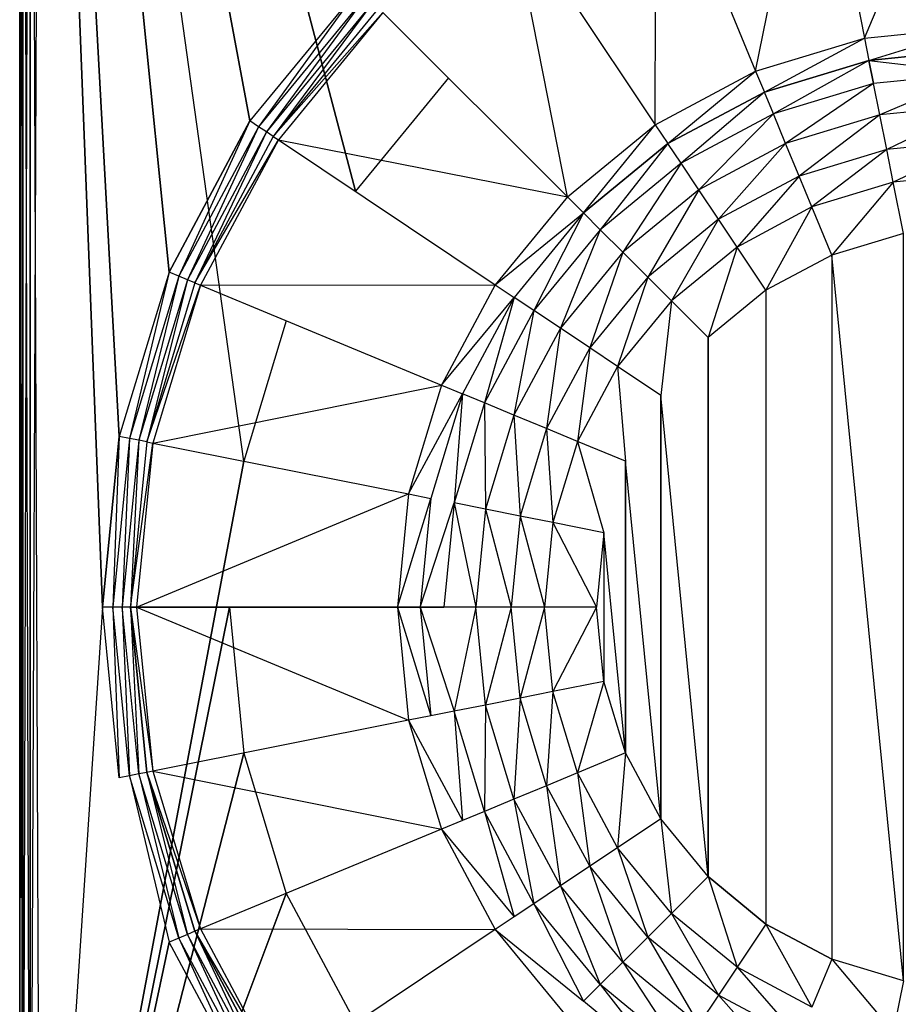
# Model space of a CAD drawing. Extents: x 0 to 0.6, y -0.5 to 0.
# Tile 2 of 7: x 0 to 0.17, y -0.392 to -0.202. Entities that reach past the tile are written whole.
import ezdxf

# ---------------------------------------------------------------- set-up
doc = ezdxf.new("R2010")
doc.units = 0
doc.layers.add('L0_WASHBASIN_N_3055_', color=7, linetype='CONTINUOUS')

msp = doc.modelspace()

# ---------------------------------------------------------------- linework, layer by layer
at = {"layer": 'L0_WASHBASIN_N_3055_', "color": 8}
for points, invisible_edges in [([(0, -0.004, 0.086977), (0, -0.496, 0.084977), (0, -0.496, 0.086977), (0, -0.004, 0.086977)], 13), ([(0, -0.496, 0.084977), (0, -0.004, 0.086977), (0, -0.004, 0.084977), (0, -0.496, 0.084977)], 10), ([(0, -0.004, 0.050977), (0.000586, -0.496, 0.049563), (0, -0.496, 0.050977), (0, -0.004, 0.050977)], 13), ([(0.000586, -0.496, 0.049563), (0, -0.004, 0.050977), (0.000586, -0.004, 0.049563), (0.000586, -0.496, 0.049563)], 10), ([(0, -0.004, 0.052977), (0, -0.496, 0.050977), (0, -0.496, 0.052977), (0, -0.004, 0.052977)], 13), ([(0, -0.496, 0.050977), (0, -0.004, 0.052977), (0, -0.004, 0.050977), (0, -0.496, 0.050977)], 10), ([(0.000586, -0.004, 0.088391), (0, -0.496, 0.086977), (0.000586, -0.496, 0.088391), (0.000586, -0.004, 0.088391)], 13), ([(0, -0.496, 0.086977), (0.000586, -0.004, 0.088391), (0, -0.004, 0.086977), (0, -0.496, 0.086977)], 10), ([(0, -0.004, 0.084977), (0, -0.496, 0.052977), (0, -0.496, 0.084977), (0, -0.004, 0.084977)], 13), ([(0, -0.496, 0.052977), (0, -0.004, 0.084977), (0, -0.004, 0.052977), (0, -0.496, 0.052977)], 10), ([(0.002, -0.004, 0.048977), (0.000586, -0.496, 0.049563), (0.000586, -0.004, 0.049563), (0.002, -0.004, 0.048977)], 13), ([(0.000586, -0.496, 0.049563), (0.002, -0.004, 0.048977), (0.002, -0.496, 0.048977), (0.000586, -0.496, 0.049563)], 10), ([(0.002, -0.496, 0.088977), (0.000586, -0.004, 0.088391), (0.000586, -0.496, 0.088391), (0.002, -0.496, 0.088977)], 13), ([(0.000586, -0.004, 0.088391), (0.002, -0.496, 0.088977), (0.002, -0.004, 0.088977), (0.000586, -0.004, 0.088391)], 10), ([(0.004, -0.004, 0.048977), (0.002, -0.496, 0.048977), (0.002, -0.004, 0.048977), (0.004, -0.004, 0.048977)], 13), ([(0.002, -0.496, 0.048977), (0.004, -0.004, 0.048977), (0.004, -0.496, 0.048977), (0.002, -0.496, 0.048977)], 10), ([(0.004, -0.496, 0.088977), (0.002, -0.004, 0.088977), (0.002, -0.496, 0.088977), (0.004, -0.496, 0.088977)], 13), ([(0.002, -0.004, 0.088977), (0.004, -0.496, 0.088977), (0.004, -0.004, 0.088977), (0.002, -0.004, 0.088977)], 10), ([(0.004, -0.004, 0.048977), (0.043258, -0.286796, 0.048978), (0.004, -0.496, 0.048977), (0.004, -0.004, 0.048977)], 13), ([(0.043258, -0.286796, 0.048978), (0.004, -0.004, 0.048977), (0.051485, -0.259676, 0.048978), (0.043258, -0.286796, 0.048978)], 10), ([(0.051485, -0.259676, 0.048978), (0.004, -0.004, 0.048977), (0.064845, -0.234682, 0.048978), (0.051485, -0.259676, 0.048978)], 13), ([(0.064845, -0.234682, 0.048978), (0.004, -0.004, 0.048977), (0.082824, -0.212774, 0.048978), (0.064845, -0.234682, 0.048978)], 10), ([(0.082824, -0.212774, 0.048978), (0.004, -0.004, 0.048977), (0.3, -0.004, 0.048977), (0.082824, -0.212774, 0.048978)], 13), ([(0.004, -0.496, 0.088977), (0.015981, -0.315, 0.088977), (0.004, -0.004, 0.088977), (0.004, -0.496, 0.088977)], 13), ([(0.065485, -0.195485, 0.088977), (0.004, -0.004, 0.088977), (0.044466, -0.221098, 0.088977), (0.065485, -0.195485, 0.088977)], 13), ([(0.044466, -0.221098, 0.088977), (0.004, -0.004, 0.088977), (0.028846, -0.250319, 0.088977), (0.044466, -0.221098, 0.088977)], 8), ([(0.028846, -0.250319, 0.088977), (0.004, -0.004, 0.088977), (0.019228, -0.282026, 0.088977), (0.028846, -0.250319, 0.088977)], 12), ([(0.019228, -0.282026, 0.088977), (0.004, -0.004, 0.088977), (0.015981, -0.315, 0.088977), (0.019228, -0.282026, 0.088977)], 8), ([(0.082824, -0.212774, 0.048978), (0.3, -0.004, 0.048977), (0.104731, -0.194795, 0.048978), (0.082824, -0.212774, 0.048978)], 13), ([(0.163131, -0.205085, 0.018011), (0.185052, -0.152579, 0.085928), (0.153307, -0.155698, 0.085922), (0.163131, -0.205085, 0.018011)], 10), ([(0.185052, -0.152579, 0.085928), (0.163131, -0.205085, 0.018011), (0.184943, -0.20293, 0.018006), (0.185052, -0.152579, 0.085928)], 13), ([(0.142107, -0.211462, 0.018011), (0.153307, -0.155698, 0.085922), (0.122838, -0.164941, 0.085922), (0.142107, -0.211462, 0.018011)], 10), ([(0.153307, -0.155698, 0.085922), (0.142107, -0.211462, 0.018011), (0.163131, -0.205085, 0.018011), (0.153307, -0.155698, 0.085922)], 13), ([(0.122732, -0.221818, 0.018011), (0.122838, -0.164941, 0.085922), (0.094757, -0.17995, 0.085922), (0.122732, -0.221818, 0.018011)], 10), ([(0.122838, -0.164941, 0.085922), (0.122732, -0.221818, 0.018011), (0.142107, -0.211462, 0.018011), (0.122838, -0.164941, 0.085922)], 13), ([(0.10575, -0.235756, 0.018011), (0.094757, -0.17995, 0.085922), (0.070144, -0.20015, 0.085922), (0.10575, -0.235756, 0.018011)], 10), ([(0.094757, -0.17995, 0.085922), (0.10575, -0.235756, 0.018011), (0.122732, -0.221818, 0.018011), (0.094757, -0.17995, 0.085922)], 13), ([(0.046137, -0.222214, 0.088977), (0.065485, -0.195485, 0.088977), (0.044466, -0.221098, 0.088977), (0.046137, -0.222214, 0.088977)], 13), ([(0.065485, -0.195485, 0.088977), (0.046137, -0.222214, 0.088977), (0.066906, -0.196906, 0.088977), (0.065485, -0.195485, 0.088977)], 10), ([(0.047655, -0.22323, 0.088555), (0.066906, -0.196906, 0.088977), (0.046137, -0.222214, 0.088977), (0.047655, -0.22323, 0.088555)], 13), ([(0.066906, -0.196906, 0.088977), (0.047655, -0.22323, 0.088555), (0.068198, -0.198199, 0.088555), (0.066906, -0.196906, 0.088977)], 10), ([(0.048959, -0.224104, 0.087537), (0.068198, -0.198199, 0.088555), (0.047655, -0.22323, 0.088555), (0.048959, -0.224104, 0.087537)], 13), ([(0.068198, -0.198199, 0.088555), (0.048959, -0.224104, 0.087537), (0.069306, -0.199312, 0.087537), (0.068198, -0.198199, 0.088555)], 10), ([(0.048959, -0.224104, 0.087537), (0.070144, -0.20015, 0.085922), (0.069306, -0.199312, 0.087537), (0.048959, -0.224104, 0.087537)], 10), ([(0.070144, -0.20015, 0.085922), (0.048959, -0.224104, 0.087537), (0.049944, -0.224763, 0.085922), (0.070144, -0.20015, 0.085922)], 13), ([(0.049944, -0.224763, 0.085922), (0.10575, -0.235756, 0.018011), (0.070144, -0.20015, 0.085922), (0.049944, -0.224763, 0.085922)], 10), ([(0.163989, -0.2094, 0.012061), (0.184943, -0.20293, 0.018006), (0.163131, -0.205085, 0.018011), (0.163989, -0.2094, 0.012061)], 10), ([(0.184943, -0.20293, 0.018006), (0.163989, -0.2094, 0.012061), (0.184994, -0.207331, 0.012061), (0.184943, -0.20293, 0.018006)], 13), ([(0.143791, -0.215527, 0.012061), (0.163131, -0.205085, 0.018011), (0.142107, -0.211462, 0.018011), (0.143791, -0.215527, 0.012061)], 10), ([(0.163131, -0.205085, 0.018011), (0.143791, -0.215527, 0.012061), (0.163989, -0.2094, 0.012061), (0.163131, -0.205085, 0.018011)], 13), ([(0.163989, -0.2094, 0.012061), (0.18505, -0.211894, 0.007446), (0.184994, -0.207331, 0.012061), (0.163989, -0.2094, 0.012061)], 10), ([(0.145539, -0.219747, 0.007446), (0.163989, -0.2094, 0.012061), (0.143791, -0.215527, 0.012061), (0.145539, -0.219747, 0.007446)], 13), ([(0.163989, -0.2094, 0.012061), (0.145539, -0.219747, 0.007446), (0.16488, -0.21388, 0.007446), (0.163989, -0.2094, 0.012061)], 10), ([(0.18505, -0.211894, 0.007446), (0.163989, -0.2094, 0.012061), (0.16488, -0.21388, 0.007446), (0.18505, -0.211894, 0.007446)], 13), ([(0.125176, -0.225477, 0.012061), (0.142107, -0.211462, 0.018011), (0.122732, -0.221818, 0.018011), (0.125176, -0.225477, 0.012061)], 10), ([(0.142107, -0.211462, 0.018011), (0.125176, -0.225477, 0.012061), (0.143791, -0.215527, 0.012061), (0.142107, -0.211462, 0.018011)], 13), ([(0.166083, -0.219929, 0.003533), (0.18505, -0.211894, 0.007446), (0.16488, -0.21388, 0.007446), (0.166083, -0.219929, 0.003533)], 13), ([(0.18505, -0.211894, 0.007446), (0.166083, -0.219929, 0.003533), (0.18521, -0.218045, 0.003533), (0.18505, -0.211894, 0.007446)], 10), ([(0.147899, -0.225445, 0.003533), (0.16488, -0.21388, 0.007446), (0.145539, -0.219747, 0.007446), (0.147899, -0.225445, 0.003533)], 13), ([(0.16488, -0.21388, 0.007446), (0.147899, -0.225445, 0.003533), (0.166083, -0.219929, 0.003533), (0.16488, -0.21388, 0.007446)], 10), ([(0.127714, -0.229275, 0.007446), (0.143791, -0.215527, 0.012061), (0.125176, -0.225477, 0.012061), (0.127714, -0.229275, 0.007446)], 13), ([(0.143791, -0.215527, 0.012061), (0.127714, -0.229275, 0.007446), (0.145539, -0.219747, 0.007446), (0.143791, -0.215527, 0.012061)], 10), ([(0.167415, -0.226626, 0.000918), (0.18521, -0.218045, 0.003533), (0.166083, -0.219929, 0.003533), (0.167415, -0.226626, 0.000918)], 13), ([(0.18521, -0.218045, 0.003533), (0.167415, -0.226626, 0.000918), (0.185449, -0.22485, 0.000918), (0.18521, -0.218045, 0.003533)], 10), ([(0.131141, -0.234403, 0.003533), (0.145539, -0.219747, 0.007446), (0.127714, -0.229275, 0.007446), (0.131141, -0.234403, 0.003533)], 13), ([(0.145539, -0.219747, 0.007446), (0.131141, -0.234403, 0.003533), (0.147899, -0.225445, 0.003533), (0.145539, -0.219747, 0.007446)], 10), ([(0.150512, -0.231753, 0.000918), (0.166083, -0.219929, 0.003533), (0.147899, -0.225445, 0.003533), (0.150512, -0.231753, 0.000918)], 13), ([(0.166083, -0.219929, 0.003533), (0.150512, -0.231753, 0.000918), (0.167415, -0.226626, 0.000918), (0.166083, -0.219929, 0.003533)], 10), ([(0.030703, -0.251088, 0.088977), (0.044466, -0.221098, 0.088977), (0.028846, -0.250319, 0.088977), (0.030703, -0.251088, 0.088977)], 13), ([(0.044466, -0.221098, 0.088977), (0.030703, -0.251088, 0.088977), (0.046137, -0.222214, 0.088977), (0.044466, -0.221098, 0.088977)], 10), ([(0.032391, -0.251788, 0.088555), (0.046137, -0.222214, 0.088977), (0.030703, -0.251088, 0.088977), (0.032391, -0.251788, 0.088555)], 13), ([(0.046137, -0.222214, 0.088977), (0.032391, -0.251788, 0.088555), (0.047655, -0.22323, 0.088555), (0.046137, -0.222214, 0.088977)], 10), ([(0.108861, -0.238867, 0.012061), (0.122732, -0.221818, 0.018011), (0.10575, -0.235756, 0.018011), (0.108861, -0.238867, 0.012061)], 10), ([(0.122732, -0.221818, 0.018011), (0.108861, -0.238867, 0.012061), (0.125176, -0.225477, 0.012061), (0.122732, -0.221818, 0.018011)], 13), ([(0.03384, -0.25239, 0.087537), (0.047655, -0.22323, 0.088555), (0.032391, -0.251788, 0.088555), (0.03384, -0.25239, 0.087537)], 13), ([(0.047655, -0.22323, 0.088555), (0.03384, -0.25239, 0.087537), (0.048959, -0.224104, 0.087537), (0.047655, -0.22323, 0.088555)], 10), ([(0.03384, -0.25239, 0.087537), (0.049944, -0.224763, 0.085922), (0.048959, -0.224104, 0.087537), (0.03384, -0.25239, 0.087537)], 10), ([(0.049944, -0.224763, 0.085922), (0.03384, -0.25239, 0.087537), (0.034935, -0.252844, 0.085922), (0.049944, -0.224763, 0.085922)], 13), ([(0.034935, -0.252844, 0.085922), (0.091812, -0.252738, 0.018011), (0.049944, -0.224763, 0.085922), (0.034935, -0.252844, 0.085922)], 10), ([(0.10575, -0.235756, 0.018011), (0.049944, -0.224763, 0.085922), (0.091812, -0.252738, 0.018011), (0.10575, -0.235756, 0.018011)], 13), ([(0.112091, -0.242097, 0.007446), (0.125176, -0.225477, 0.012061), (0.108861, -0.238867, 0.012061), (0.112091, -0.242097, 0.007446)], 13), ([(0.125176, -0.225477, 0.012061), (0.112091, -0.242097, 0.007446), (0.127714, -0.229275, 0.007446), (0.125176, -0.225477, 0.012061)], 10), ([(0.134934, -0.24008, 0.000918), (0.147899, -0.225445, 0.003533), (0.131141, -0.234403, 0.003533), (0.134934, -0.24008, 0.000918)], 13), ([(0.147899, -0.225445, 0.003533), (0.134934, -0.24008, 0.000918), (0.150512, -0.231753, 0.000918), (0.147899, -0.225445, 0.003533)], 10), ([(0.168673, -0.23295), (0.185449, -0.22485, 0.000918), (0.167415, -0.226626, 0.000918), (0.168673, -0.23295)], 13), ([(0.185449, -0.22485, 0.000918), (0.168673, -0.23295), (0.185731, -0.23127), (0.185449, -0.22485, 0.000918)], 10), ([(0.15298, -0.237711), (0.167415, -0.226626, 0.000918), (0.150512, -0.231753, 0.000918), (0.15298, -0.237711)], 13), ([(0.167415, -0.226626, 0.000918), (0.15298, -0.237711), (0.168673, -0.23295), (0.167415, -0.226626, 0.000918)], 10), ([(0.116452, -0.246458, 0.003533), (0.127714, -0.229275, 0.007446), (0.112091, -0.242097, 0.007446), (0.116452, -0.246458, 0.003533)], 13), ([(0.127714, -0.229275, 0.007446), (0.116452, -0.246458, 0.003533), (0.131141, -0.234403, 0.003533), (0.127714, -0.229275, 0.007446)], 10), ([(0.138517, -0.245442), (0.150512, -0.231753, 0.000918), (0.134934, -0.24008, 0.000918), (0.138517, -0.245442)], 13), ([(0.150512, -0.231753, 0.000918), (0.138517, -0.245442), (0.15298, -0.237711), (0.150512, -0.231753, 0.000918)], 10), ([(0.170634, -0.242806), (0.185731, -0.23127), (0.168673, -0.23295), (0.170634, -0.242806)], 13), ([(0.156825, -0.246994), (0.168673, -0.23295), (0.15298, -0.237711), (0.156825, -0.246994)], 13), ([(0.168673, -0.23295), (0.156825, -0.246994), (0.170634, -0.242806), (0.168673, -0.23295)], 10), ([(0.091812, -0.252738, 0.018011), (0.108861, -0.238867, 0.012061), (0.10575, -0.235756, 0.018011), (0.091812, -0.252738, 0.018011)], 10), ([(0.12128, -0.251286, 0.000918), (0.131141, -0.234403, 0.003533), (0.116452, -0.246458, 0.003533), (0.12128, -0.251286, 0.000918)], 13), ([(0.131141, -0.234403, 0.003533), (0.12128, -0.251286, 0.000918), (0.134934, -0.24008, 0.000918), (0.131141, -0.234403, 0.003533)], 10), ([(0.144099, -0.253797), (0.15298, -0.237711), (0.138517, -0.245442), (0.144099, -0.253797)], 13), ([(0.15298, -0.237711), (0.144099, -0.253797), (0.156825, -0.246994), (0.15298, -0.237711)], 10), ([(0.108861, -0.238867, 0.012061), (0.091812, -0.252738, 0.018011), (0.095471, -0.255182, 0.012061), (0.108861, -0.238867, 0.012061)], 13), ([(0.099269, -0.25772, 0.007446), (0.108861, -0.238867, 0.012061), (0.095471, -0.255182, 0.012061), (0.099269, -0.25772, 0.007446)], 13), ([(0.108861, -0.238867, 0.012061), (0.099269, -0.25772, 0.007446), (0.112091, -0.242097, 0.007446), (0.108861, -0.238867, 0.012061)], 10), ([(0.125839, -0.255845), (0.134934, -0.24008, 0.000918), (0.12128, -0.251286, 0.000918), (0.125839, -0.255845)], 13), ([(0.134934, -0.24008, 0.000918), (0.125839, -0.255845), (0.138517, -0.245442), (0.134934, -0.24008, 0.000918)], 10), ([(0.104397, -0.261147, 0.003533), (0.112091, -0.242097, 0.007446), (0.099269, -0.25772, 0.007446), (0.104397, -0.261147, 0.003533)], 13), ([(0.112091, -0.242097, 0.007446), (0.104397, -0.261147, 0.003533), (0.116452, -0.246458, 0.003533), (0.112091, -0.242097, 0.007446)], 10), ([(0.156825, -0.246994), (0.170634, -0.387194), (0.170634, -0.242806), (0.156825, -0.246994)], 9), ([(0.110074, -0.26494, 0.000918), (0.116452, -0.246458, 0.003533), (0.104397, -0.261147, 0.003533), (0.110074, -0.26494, 0.000918)], 13), ([(0.116452, -0.246458, 0.003533), (0.110074, -0.26494, 0.000918), (0.12128, -0.251286, 0.000918), (0.116452, -0.246458, 0.003533)], 10), ([(0.132945, -0.262951), (0.138517, -0.245442), (0.125839, -0.255845), (0.132945, -0.262951)], 13), ([(0.138517, -0.245442), (0.132945, -0.262951), (0.144099, -0.253797), (0.138517, -0.245442)], 10), ([(0.144099, -0.253797), (0.144099, -0.376203), (0.156825, -0.246994), (0.144099, -0.253797)], 10), ([(0.156825, -0.246994), (0.144099, -0.376203), (0.156825, -0.383006), (0.156825, -0.246994)], 13), ([(0.156825, -0.246994), (0.156825, -0.383006), (0.170634, -0.387194), (0.156825, -0.246994)], 10), ([(0.021199, -0.282418, 0.088977), (0.028846, -0.250319, 0.088977), (0.019228, -0.282026, 0.088977), (0.021199, -0.282418, 0.088977)], 13), ([(0.028846, -0.250319, 0.088977), (0.021199, -0.282418, 0.088977), (0.030703, -0.251088, 0.088977), (0.028846, -0.250319, 0.088977)], 10), ([(0.022991, -0.282775, 0.088555), (0.030703, -0.251088, 0.088977), (0.021199, -0.282418, 0.088977), (0.022991, -0.282775, 0.088555)], 13), ([(0.030703, -0.251088, 0.088977), (0.022991, -0.282775, 0.088555), (0.032391, -0.251788, 0.088555), (0.030703, -0.251088, 0.088977)], 10), ([(0.02453, -0.283082, 0.087537), (0.032391, -0.251788, 0.088555), (0.022991, -0.282775, 0.088555), (0.02453, -0.283082, 0.087537)], 13), ([(0.032391, -0.251788, 0.088555), (0.02453, -0.283082, 0.087537), (0.03384, -0.25239, 0.087537), (0.032391, -0.251788, 0.088555)], 10), ([(0.02453, -0.283082, 0.087537), (0.034935, -0.252844, 0.085922), (0.03384, -0.25239, 0.087537), (0.02453, -0.283082, 0.087537)], 10), ([(0.034935, -0.252844, 0.085922), (0.02453, -0.283082, 0.087537), (0.025692, -0.283313, 0.085922), (0.034935, -0.252844, 0.085922)], 13), ([(0.025692, -0.283313, 0.085922), (0.081456, -0.272113, 0.018011), (0.034935, -0.252844, 0.085922), (0.025692, -0.283313, 0.085922)], 10), ([(0.091812, -0.252738, 0.018011), (0.034935, -0.252844, 0.085922), (0.081456, -0.272113, 0.018011), (0.091812, -0.252738, 0.018011)], 13), ([(0.081456, -0.272113, 0.018011), (0.095471, -0.255182, 0.012061), (0.091812, -0.252738, 0.018011), (0.081456, -0.272113, 0.018011)], 10), ([(0.115436, -0.268523), (0.12128, -0.251286, 0.000918), (0.110074, -0.26494, 0.000918), (0.115436, -0.268523)], 13), ([(0.12128, -0.251286, 0.000918), (0.115436, -0.268523), (0.125839, -0.255845), (0.12128, -0.251286, 0.000918)], 10), ([(0.132945, -0.262951), (0.132945, -0.367049), (0.144099, -0.253797), (0.132945, -0.262951)], 10), ([(0.144099, -0.253797), (0.132945, -0.367049), (0.144099, -0.376203), (0.144099, -0.253797)], 13), ([(0.095471, -0.255182, 0.012061), (0.081456, -0.272113, 0.018011), (0.085521, -0.273797, 0.012061), (0.095471, -0.255182, 0.012061)], 13), ([(0.089741, -0.275545, 0.007446), (0.095471, -0.255182, 0.012061), (0.085521, -0.273797, 0.012061), (0.089741, -0.275545, 0.007446)], 13), ([(0.095471, -0.255182, 0.012061), (0.089741, -0.275545, 0.007446), (0.099269, -0.25772, 0.007446), (0.095471, -0.255182, 0.012061)], 10), ([(0.123791, -0.274105), (0.125839, -0.255845), (0.115436, -0.268523), (0.123791, -0.274105)], 13), ([(0.125839, -0.255845), (0.123791, -0.274105), (0.132945, -0.262951), (0.125839, -0.255845)], 10), ([(0.095439, -0.277905, 0.003533), (0.099269, -0.25772, 0.007446), (0.089741, -0.275545, 0.007446), (0.095439, -0.277905, 0.003533)], 13), ([(0.099269, -0.25772, 0.007446), (0.095439, -0.277905, 0.003533), (0.104397, -0.261147, 0.003533), (0.099269, -0.25772, 0.007446)], 10), ([(0.101747, -0.280518, 0.000918), (0.104397, -0.261147, 0.003533), (0.095439, -0.277905, 0.003533), (0.101747, -0.280518, 0.000918)], 13), ([(0.104397, -0.261147, 0.003533), (0.101747, -0.280518, 0.000918), (0.110074, -0.26494, 0.000918), (0.104397, -0.261147, 0.003533)], 10), ([(0.123791, -0.274105), (0.132945, -0.367049), (0.132945, -0.262951), (0.123791, -0.274105)], 13), ([(0.107705, -0.282986), (0.110074, -0.26494, 0.000918), (0.101747, -0.280518, 0.000918), (0.107705, -0.282986)], 13), ([(0.110074, -0.26494, 0.000918), (0.107705, -0.282986), (0.115436, -0.268523), (0.110074, -0.26494, 0.000918)], 10), ([(0.116988, -0.286831), (0.115436, -0.268523), (0.107705, -0.282986), (0.116988, -0.286831)], 13), ([(0.115436, -0.268523), (0.116988, -0.286831), (0.123791, -0.274105), (0.115436, -0.268523)], 10), ([(0.081456, -0.272113, 0.018011), (0.025692, -0.283313, 0.085922), (0.075079, -0.293137, 0.018011), (0.081456, -0.272113, 0.018011)], 13), ([(0.075079, -0.293137, 0.018011), (0.085521, -0.273797, 0.012061), (0.081456, -0.272113, 0.018011), (0.075079, -0.293137, 0.018011)], 10), ([(0.085521, -0.273797, 0.012061), (0.075079, -0.293137, 0.018011), (0.079394, -0.293995, 0.012061), (0.085521, -0.273797, 0.012061)], 13), ([(0.083874, -0.294886, 0.007446), (0.085521, -0.273797, 0.012061), (0.079394, -0.293995, 0.012061), (0.083874, -0.294886, 0.007446)], 13), ([(0.085521, -0.273797, 0.012061), (0.083874, -0.294886, 0.007446), (0.089741, -0.275545, 0.007446), (0.085521, -0.273797, 0.012061)], 10), ([(0.089923, -0.296089, 0.003533), (0.089741, -0.275545, 0.007446), (0.083874, -0.294886, 0.007446), (0.089923, -0.296089, 0.003533)], 13), ([(0.089741, -0.275545, 0.007446), (0.089923, -0.296089, 0.003533), (0.095439, -0.277905, 0.003533), (0.089741, -0.275545, 0.007446)], 10), ([(0.116988, -0.286831), (0.123791, -0.355895), (0.123791, -0.274105), (0.116988, -0.286831)], 13), ([(0.123791, -0.274105), (0.123791, -0.355895), (0.132945, -0.367049), (0.123791, -0.274105)], 10), ([(0.09662, -0.297421, 0.000918), (0.095439, -0.277905, 0.003533), (0.089923, -0.296089, 0.003533), (0.09662, -0.297421, 0.000918)], 13), ([(0.095439, -0.277905, 0.003533), (0.09662, -0.297421, 0.000918), (0.101747, -0.280518, 0.000918), (0.095439, -0.277905, 0.003533)], 10), ([(0.102944, -0.298679), (0.101747, -0.280518, 0.000918), (0.09662, -0.297421, 0.000918), (0.102944, -0.298679)], 13), ([(0.101747, -0.280518, 0.000918), (0.102944, -0.298679), (0.107705, -0.282986), (0.101747, -0.280518, 0.000918)], 10), ([(0.01799, -0.315, 0.088977), (0.019228, -0.282026, 0.088977), (0.015981, -0.315, 0.088977), (0.01799, -0.315, 0.088977)], 13), ([(0.019228, -0.282026, 0.088977), (0.01799, -0.315, 0.088977), (0.021199, -0.282418, 0.088977), (0.019228, -0.282026, 0.088977)], 10), ([(0.019817, -0.315, 0.088555), (0.021199, -0.282418, 0.088977), (0.01799, -0.315, 0.088977), (0.019817, -0.315, 0.088555)], 13), ([(0.021199, -0.282418, 0.088977), (0.019817, -0.315, 0.088555), (0.022991, -0.282775, 0.088555), (0.021199, -0.282418, 0.088977)], 10), ([(0.021386, -0.315, 0.087537), (0.022991, -0.282775, 0.088555), (0.019817, -0.315, 0.088555), (0.021386, -0.315, 0.087537)], 13), ([(0.022991, -0.282775, 0.088555), (0.021386, -0.315, 0.087537), (0.02453, -0.283082, 0.087537), (0.022991, -0.282775, 0.088555)], 10), ([(0.021386, -0.315, 0.087537), (0.025692, -0.283313, 0.085922), (0.02453, -0.283082, 0.087537), (0.021386, -0.315, 0.087537)], 10), ([(0.025692, -0.283313, 0.085922), (0.021386, -0.315, 0.087537), (0.022571, -0.315, 0.085922), (0.025692, -0.283313, 0.085922)], 13), ([(0.022571, -0.315, 0.085922), (0.075079, -0.293137, 0.018011), (0.025692, -0.283313, 0.085922), (0.022571, -0.315, 0.085922)], 10), ([(0.1128, -0.30064), (0.107705, -0.282986), (0.102944, -0.298679), (0.1128, -0.30064)], 13), ([(0.107705, -0.282986), (0.1128, -0.30064), (0.116988, -0.286831), (0.107705, -0.282986)], 10), ([(0.004, -0.496, 0.048977), (0.043258, -0.286796, 0.048978), (0.040481, -0.315, 0.048978), (0.004, -0.496, 0.048977)], 10), ([(0.1128, -0.30064), (0.116988, -0.343169), (0.116988, -0.286831), (0.1128, -0.30064)], 13), ([(0.116988, -0.286831), (0.116988, -0.343169), (0.123791, -0.355895), (0.116988, -0.286831)], 10), ([(0.075079, -0.293137, 0.018011), (0.022571, -0.315, 0.085922), (0.072925, -0.315, 0.018011), (0.075079, -0.293137, 0.018011)], 13), ([(0.072925, -0.315, 0.018011), (0.079394, -0.293995, 0.012061), (0.075079, -0.293137, 0.018011), (0.072925, -0.315, 0.018011)], 10), ([(0.079394, -0.293995, 0.012061), (0.072925, -0.315, 0.018011), (0.077325, -0.315, 0.012061), (0.079394, -0.293995, 0.012061)], 13), ([(0.077325, -0.315, 0.012061), (0.083874, -0.294886, 0.007446), (0.079394, -0.293995, 0.012061), (0.077325, -0.315, 0.012061)], 10), ([(0.083874, -0.294886, 0.007446), (0.077325, -0.315, 0.012061), (0.081893, -0.315, 0.007446), (0.083874, -0.294886, 0.007446)], 13), ([(0.088061, -0.315, 0.003533), (0.083874, -0.294886, 0.007446), (0.081893, -0.315, 0.007446), (0.088061, -0.315, 0.003533)], 13), ([(0.083874, -0.294886, 0.007446), (0.088061, -0.315, 0.003533), (0.089923, -0.296089, 0.003533), (0.083874, -0.294886, 0.007446)], 10), ([(0.094888, -0.315, 0.000918), (0.089923, -0.296089, 0.003533), (0.088061, -0.315, 0.003533), (0.094888, -0.315, 0.000918)], 13), ([(0.089923, -0.296089, 0.003533), (0.094888, -0.315, 0.000918), (0.09662, -0.297421, 0.000918), (0.089923, -0.296089, 0.003533)], 10), ([(0.101337, -0.315), (0.09662, -0.297421, 0.000918), (0.094888, -0.315, 0.000918), (0.101337, -0.315)], 13), ([(0.09662, -0.297421, 0.000918), (0.101337, -0.315), (0.102944, -0.298679), (0.09662, -0.297421, 0.000918)], 10), ([(0.111385, -0.315), (0.102944, -0.298679), (0.101337, -0.315), (0.111385, -0.315)], 13), ([(0.102944, -0.298679), (0.111385, -0.315), (0.1128, -0.30064), (0.102944, -0.298679)], 10), ([(0.1128, -0.32936), (0.1128, -0.30064), (0.111385, -0.315), (0.1128, -0.32936)], 13), ([(0.1128, -0.30064), (0.1128, -0.32936), (0.116988, -0.343169), (0.1128, -0.30064)], 10), ([(0.043258, -0.343204, 0.048978), (0.004, -0.496, 0.048977), (0.040481, -0.315, 0.048978), (0.043258, -0.343204, 0.048978)], 8), ([(0.015981, -0.315, 0.088977), (0.004, -0.496, 0.088977), (0.019228, -0.347974, 0.088977), (0.015981, -0.315, 0.088977)], 10), ([(0.019228, -0.347974, 0.088977), (0.01799, -0.315, 0.088977), (0.015981, -0.315, 0.088977), (0.019228, -0.347974, 0.088977)], 13), ([(0.01799, -0.315, 0.088977), (0.019228, -0.347974, 0.088977), (0.021199, -0.347582, 0.088977), (0.01799, -0.315, 0.088977)], 10), ([(0.021199, -0.347582, 0.088977), (0.019817, -0.315, 0.088555), (0.01799, -0.315, 0.088977), (0.021199, -0.347582, 0.088977)], 13), ([(0.019817, -0.315, 0.088555), (0.021199, -0.347582, 0.088977), (0.022991, -0.347225, 0.088555), (0.019817, -0.315, 0.088555)], 10), ([(0.022991, -0.347225, 0.088555), (0.021386, -0.315, 0.087537), (0.019817, -0.315, 0.088555), (0.022991, -0.347225, 0.088555)], 13), ([(0.025692, -0.346687, 0.085922), (0.021386, -0.315, 0.087537), (0.02453, -0.346918, 0.087537), (0.025692, -0.346687, 0.085922)], 13), ([(0.021386, -0.315, 0.087537), (0.025692, -0.346687, 0.085922), (0.022571, -0.315, 0.085922), (0.021386, -0.315, 0.087537)], 10), ([(0.021386, -0.315, 0.087537), (0.022991, -0.347225, 0.088555), (0.02453, -0.346918, 0.087537), (0.021386, -0.315, 0.087537)], 10), ([(0.075079, -0.336863, 0.018011), (0.022571, -0.315, 0.085922), (0.025692, -0.346687, 0.085922), (0.075079, -0.336863, 0.018011)], 13), ([(0.022571, -0.315, 0.085922), (0.075079, -0.336863, 0.018011), (0.072925, -0.315, 0.018011), (0.022571, -0.315, 0.085922)], 10), ([(0.079394, -0.336005, 0.012061), (0.072925, -0.315, 0.018011), (0.075079, -0.336863, 0.018011), (0.079394, -0.336005, 0.012061)], 13), ([(0.072925, -0.315, 0.018011), (0.079394, -0.336005, 0.012061), (0.077325, -0.315, 0.012061), (0.072925, -0.315, 0.018011)], 10), ([(0.083874, -0.335114, 0.007446), (0.077325, -0.315, 0.012061), (0.079394, -0.336005, 0.012061), (0.083874, -0.335114, 0.007446)], 13), ([(0.077325, -0.315, 0.012061), (0.083874, -0.335114, 0.007446), (0.081893, -0.315, 0.007446), (0.077325, -0.315, 0.012061)], 10), ([(0.083874, -0.335114, 0.007446), (0.088061, -0.315, 0.003533), (0.081893, -0.315, 0.007446), (0.083874, -0.335114, 0.007446)], 13), ([(0.088061, -0.315, 0.003533), (0.083874, -0.335114, 0.007446), (0.089923, -0.333911, 0.003533), (0.088061, -0.315, 0.003533)], 10), ([(0.089923, -0.333911, 0.003533), (0.094888, -0.315, 0.000918), (0.088061, -0.315, 0.003533), (0.089923, -0.333911, 0.003533)], 13), ([(0.094888, -0.315, 0.000918), (0.089923, -0.333911, 0.003533), (0.09662, -0.332579, 0.000918), (0.094888, -0.315, 0.000918)], 10), ([(0.09662, -0.332579, 0.000918), (0.101337, -0.315), (0.094888, -0.315, 0.000918), (0.09662, -0.332579, 0.000918)], 13), ([(0.101337, -0.315), (0.09662, -0.332579, 0.000918), (0.102944, -0.331321), (0.101337, -0.315)], 10), ([(0.102944, -0.331321), (0.111385, -0.315), (0.101337, -0.315), (0.102944, -0.331321)], 13), ([(0.111385, -0.315), (0.102944, -0.331321), (0.1128, -0.32936), (0.111385, -0.315)], 10), ([(0.107705, -0.347014), (0.1128, -0.32936), (0.102944, -0.331321), (0.107705, -0.347014)], 13), ([(0.1128, -0.32936), (0.107705, -0.347014), (0.116988, -0.343169), (0.1128, -0.32936)], 10), ([(0.095439, -0.352095, 0.003533), (0.09662, -0.332579, 0.000918), (0.089923, -0.333911, 0.003533), (0.095439, -0.352095, 0.003533)], 13), ([(0.09662, -0.332579, 0.000918), (0.095439, -0.352095, 0.003533), (0.101747, -0.349482, 0.000918), (0.09662, -0.332579, 0.000918)], 10), ([(0.101747, -0.349482, 0.000918), (0.102944, -0.331321), (0.09662, -0.332579, 0.000918), (0.101747, -0.349482, 0.000918)], 13), ([(0.102944, -0.331321), (0.101747, -0.349482, 0.000918), (0.107705, -0.347014), (0.102944, -0.331321)], 10), ([(0.089741, -0.354455, 0.007446), (0.089923, -0.333911, 0.003533), (0.083874, -0.335114, 0.007446), (0.089741, -0.354455, 0.007446)], 13), ([(0.089923, -0.333911, 0.003533), (0.089741, -0.354455, 0.007446), (0.095439, -0.352095, 0.003533), (0.089923, -0.333911, 0.003533)], 10), ([(0.075079, -0.336863, 0.018011), (0.085521, -0.356203, 0.012061), (0.079394, -0.336005, 0.012061), (0.075079, -0.336863, 0.018011)], 10), ([(0.085521, -0.356203, 0.012061), (0.083874, -0.335114, 0.007446), (0.079394, -0.336005, 0.012061), (0.085521, -0.356203, 0.012061)], 13), ([(0.083874, -0.335114, 0.007446), (0.085521, -0.356203, 0.012061), (0.089741, -0.354455, 0.007446), (0.083874, -0.335114, 0.007446)], 10), ([(0.025692, -0.346687, 0.085922), (0.081456, -0.357887, 0.018011), (0.075079, -0.336863, 0.018011), (0.025692, -0.346687, 0.085922)], 10), ([(0.085521, -0.356203, 0.012061), (0.075079, -0.336863, 0.018011), (0.081456, -0.357887, 0.018011), (0.085521, -0.356203, 0.012061)], 13), ([(0.051485, -0.370324, 0.048978), (0.004, -0.496, 0.048977), (0.043258, -0.343204, 0.048978), (0.051485, -0.370324, 0.048978)], 8), ([(0.115436, -0.361477), (0.116988, -0.343169), (0.107705, -0.347014), (0.115436, -0.361477)], 13), ([(0.116988, -0.343169), (0.115436, -0.361477), (0.123791, -0.355895), (0.116988, -0.343169)], 10), ([(0.019228, -0.347974, 0.088977), (0.004, -0.496, 0.088977), (0.028846, -0.379681, 0.088977), (0.019228, -0.347974, 0.088977)], 13), ([(0.028846, -0.379681, 0.088977), (0.021199, -0.347582, 0.088977), (0.019228, -0.347974, 0.088977), (0.028846, -0.379681, 0.088977)], 13), ([(0.030703, -0.378912, 0.088977), (0.022991, -0.347225, 0.088555), (0.021199, -0.347582, 0.088977), (0.030703, -0.378912, 0.088977)], 13), ([(0.021199, -0.347582, 0.088977), (0.028846, -0.379681, 0.088977), (0.030703, -0.378912, 0.088977), (0.021199, -0.347582, 0.088977)], 10), ([(0.032391, -0.378212, 0.088555), (0.02453, -0.346918, 0.087537), (0.022991, -0.347225, 0.088555), (0.032391, -0.378212, 0.088555)], 13), ([(0.022991, -0.347225, 0.088555), (0.030703, -0.378912, 0.088977), (0.032391, -0.378212, 0.088555), (0.022991, -0.347225, 0.088555)], 10), ([(0.02453, -0.346918, 0.087537), (0.034935, -0.377156, 0.085922), (0.025692, -0.346687, 0.085922), (0.02453, -0.346918, 0.087537)], 10), ([(0.034935, -0.377156, 0.085922), (0.02453, -0.346918, 0.087537), (0.03384, -0.37761, 0.087537), (0.034935, -0.377156, 0.085922)], 13), ([(0.02453, -0.346918, 0.087537), (0.032391, -0.378212, 0.088555), (0.03384, -0.37761, 0.087537), (0.02453, -0.346918, 0.087537)], 10), ([(0.081456, -0.357887, 0.018011), (0.025692, -0.346687, 0.085922), (0.034935, -0.377156, 0.085922), (0.081456, -0.357887, 0.018011)], 13), ([(0.110074, -0.36506, 0.000918), (0.107705, -0.347014), (0.101747, -0.349482, 0.000918), (0.110074, -0.36506, 0.000918)], 13), ([(0.107705, -0.347014), (0.110074, -0.36506, 0.000918), (0.115436, -0.361477), (0.107705, -0.347014)], 10), ([(0.104397, -0.368853, 0.003533), (0.101747, -0.349482, 0.000918), (0.095439, -0.352095, 0.003533), (0.104397, -0.368853, 0.003533)], 13), ([(0.101747, -0.349482, 0.000918), (0.104397, -0.368853, 0.003533), (0.110074, -0.36506, 0.000918), (0.101747, -0.349482, 0.000918)], 10), ([(0.099269, -0.37228, 0.007446), (0.095439, -0.352095, 0.003533), (0.089741, -0.354455, 0.007446), (0.099269, -0.37228, 0.007446)], 13), ([(0.095439, -0.352095, 0.003533), (0.099269, -0.37228, 0.007446), (0.104397, -0.368853, 0.003533), (0.095439, -0.352095, 0.003533)], 10), ([(0.095471, -0.374818, 0.012061), (0.089741, -0.354455, 0.007446), (0.085521, -0.356203, 0.012061), (0.095471, -0.374818, 0.012061)], 13), ([(0.089741, -0.354455, 0.007446), (0.095471, -0.374818, 0.012061), (0.099269, -0.37228, 0.007446), (0.089741, -0.354455, 0.007446)], 10), ([(0.081456, -0.357887, 0.018011), (0.095471, -0.374818, 0.012061), (0.085521, -0.356203, 0.012061), (0.081456, -0.357887, 0.018011)], 10), ([(0.125839, -0.374155), (0.123791, -0.355895), (0.115436, -0.361477), (0.125839, -0.374155)], 13), ([(0.123791, -0.355895), (0.125839, -0.374155), (0.132945, -0.367049), (0.123791, -0.355895)], 10), ([(0.034935, -0.377156, 0.085922), (0.091812, -0.377262, 0.018011), (0.081456, -0.357887, 0.018011), (0.034935, -0.377156, 0.085922)], 10), ([(0.095471, -0.374818, 0.012061), (0.081456, -0.357887, 0.018011), (0.091812, -0.377262, 0.018011), (0.095471, -0.374818, 0.012061)], 13), ([(0.12128, -0.378714, 0.000918), (0.115436, -0.361477), (0.110074, -0.36506, 0.000918), (0.12128, -0.378714, 0.000918)], 13), ([(0.115436, -0.361477), (0.12128, -0.378714, 0.000918), (0.125839, -0.374155), (0.115436, -0.361477)], 10), ([(0.116452, -0.383542, 0.003533), (0.110074, -0.36506, 0.000918), (0.104397, -0.368853, 0.003533), (0.116452, -0.383542, 0.003533)], 13), ([(0.110074, -0.36506, 0.000918), (0.116452, -0.383542, 0.003533), (0.12128, -0.378714, 0.000918), (0.110074, -0.36506, 0.000918)], 10), ([(0.112091, -0.387903, 0.007446), (0.104397, -0.368853, 0.003533), (0.099269, -0.37228, 0.007446), (0.112091, -0.387903, 0.007446)], 13), ([(0.104397, -0.368853, 0.003533), (0.112091, -0.387903, 0.007446), (0.116452, -0.383542, 0.003533), (0.104397, -0.368853, 0.003533)], 10), ([(0.138517, -0.384558), (0.132945, -0.367049), (0.125839, -0.374155), (0.138517, -0.384558)], 13), ([(0.132945, -0.367049), (0.138517, -0.384558), (0.144099, -0.376203), (0.132945, -0.367049)], 10), ([(0.064845, -0.395318, 0.048978), (0.004, -0.496, 0.048977), (0.051485, -0.370324, 0.048978), (0.064845, -0.395318, 0.048978)], 8), ([(0.108861, -0.391133, 0.012061), (0.099269, -0.37228, 0.007446), (0.095471, -0.374818, 0.012061), (0.108861, -0.391133, 0.012061)], 13), ([(0.099269, -0.37228, 0.007446), (0.108861, -0.391133, 0.012061), (0.112091, -0.387903, 0.007446), (0.099269, -0.37228, 0.007446)], 10), ([(0.134934, -0.38992, 0.000918), (0.125839, -0.374155), (0.12128, -0.378714, 0.000918), (0.134934, -0.38992, 0.000918)], 13), ([(0.125839, -0.374155), (0.134934, -0.38992, 0.000918), (0.138517, -0.384558), (0.125839, -0.374155)], 10), ([(0.091812, -0.377262, 0.018011), (0.108861, -0.391133, 0.012061), (0.095471, -0.374818, 0.012061), (0.091812, -0.377262, 0.018011)], 10), ([(0.15298, -0.392289), (0.144099, -0.376203), (0.138517, -0.384558), (0.15298, -0.392289)], 13), ([(0.144099, -0.376203), (0.15298, -0.392289), (0.156825, -0.383006), (0.144099, -0.376203)], 10), ([(0.046137, -0.407786, 0.088977), (0.032391, -0.378212, 0.088555), (0.030703, -0.378912, 0.088977), (0.046137, -0.407786, 0.088977)], 13), ([(0.047655, -0.40677, 0.088555), (0.03384, -0.37761, 0.087537), (0.032391, -0.378212, 0.088555), (0.047655, -0.40677, 0.088555)], 13), ([(0.032391, -0.378212, 0.088555), (0.046137, -0.407786, 0.088977), (0.047655, -0.40677, 0.088555), (0.032391, -0.378212, 0.088555)], 10), ([(0.03384, -0.37761, 0.087537), (0.049944, -0.405237, 0.085922), (0.034935, -0.377156, 0.085922), (0.03384, -0.37761, 0.087537)], 10), ([(0.049944, -0.405237, 0.085922), (0.03384, -0.37761, 0.087537), (0.048959, -0.405896, 0.087537), (0.049944, -0.405237, 0.085922)], 13), ([(0.03384, -0.37761, 0.087537), (0.047655, -0.40677, 0.088555), (0.048959, -0.405896, 0.087537), (0.03384, -0.37761, 0.087537)], 10), ([(0.091812, -0.377262, 0.018011), (0.034935, -0.377156, 0.085922), (0.049944, -0.405237, 0.085922), (0.091812, -0.377262, 0.018011)], 13), ([(0.049944, -0.405237, 0.085922), (0.10575, -0.394244, 0.018011), (0.091812, -0.377262, 0.018011), (0.049944, -0.405237, 0.085922)], 10), ([(0.108861, -0.391133, 0.012061), (0.091812, -0.377262, 0.018011), (0.10575, -0.394244, 0.018011), (0.108861, -0.391133, 0.012061)], 13), ([(0.028846, -0.379681, 0.088977), (0.004, -0.496, 0.088977), (0.044466, -0.408902, 0.088977), (0.028846, -0.379681, 0.088977)], 10), ([(0.044466, -0.408902, 0.088977), (0.030703, -0.378912, 0.088977), (0.028846, -0.379681, 0.088977), (0.044466, -0.408902, 0.088977)], 13), ([(0.030703, -0.378912, 0.088977), (0.044466, -0.408902, 0.088977), (0.046137, -0.407786, 0.088977), (0.030703, -0.378912, 0.088977)], 10), ([(0.131141, -0.395597, 0.003533), (0.12128, -0.378714, 0.000918), (0.116452, -0.383542, 0.003533), (0.131141, -0.395597, 0.003533)], 13), ([(0.12128, -0.378714, 0.000918), (0.131141, -0.395597, 0.003533), (0.134934, -0.38992, 0.000918), (0.12128, -0.378714, 0.000918)], 10), ([(0.127714, -0.400725, 0.007446), (0.116452, -0.383542, 0.003533), (0.112091, -0.387903, 0.007446), (0.127714, -0.400725, 0.007446)], 13), ([(0.116452, -0.383542, 0.003533), (0.127714, -0.400725, 0.007446), (0.131141, -0.395597, 0.003533), (0.116452, -0.383542, 0.003533)], 10), ([(0.168673, -0.39705), (0.156825, -0.383006), (0.15298, -0.392289), (0.168673, -0.39705)], 13), ([(0.156825, -0.383006), (0.168673, -0.39705), (0.170634, -0.387194), (0.156825, -0.383006)], 10), ([(0.150512, -0.398247, 0.000918), (0.138517, -0.384558), (0.134934, -0.38992, 0.000918), (0.150512, -0.398247, 0.000918)], 13), ([(0.138517, -0.384558), (0.150512, -0.398247, 0.000918), (0.15298, -0.392289), (0.138517, -0.384558)], 10), ([(0.125176, -0.404523, 0.012061), (0.112091, -0.387903, 0.007446), (0.108861, -0.391133, 0.012061), (0.125176, -0.404523, 0.012061)], 13), ([(0.112091, -0.387903, 0.007446), (0.125176, -0.404523, 0.012061), (0.127714, -0.400725, 0.007446), (0.112091, -0.387903, 0.007446)], 10), ([(0.185731, -0.39873), (0.170634, -0.387194), (0.168673, -0.39705), (0.185731, -0.39873)], 13), ([(0.10575, -0.394244, 0.018011), (0.125176, -0.404523, 0.012061), (0.108861, -0.391133, 0.012061), (0.10575, -0.394244, 0.018011)], 13), ([(0.147899, -0.404555, 0.003533), (0.134934, -0.38992, 0.000918), (0.131141, -0.395597, 0.003533), (0.147899, -0.404555, 0.003533)], 13), ([(0.134934, -0.38992, 0.000918), (0.147899, -0.404555, 0.003533), (0.150512, -0.398247, 0.000918), (0.134934, -0.38992, 0.000918)], 10)]:
    msp.add_3dface(points, dxfattribs=dict(at, invisible_edges=invisible_edges))

doc.saveas('drawing.dxf')
